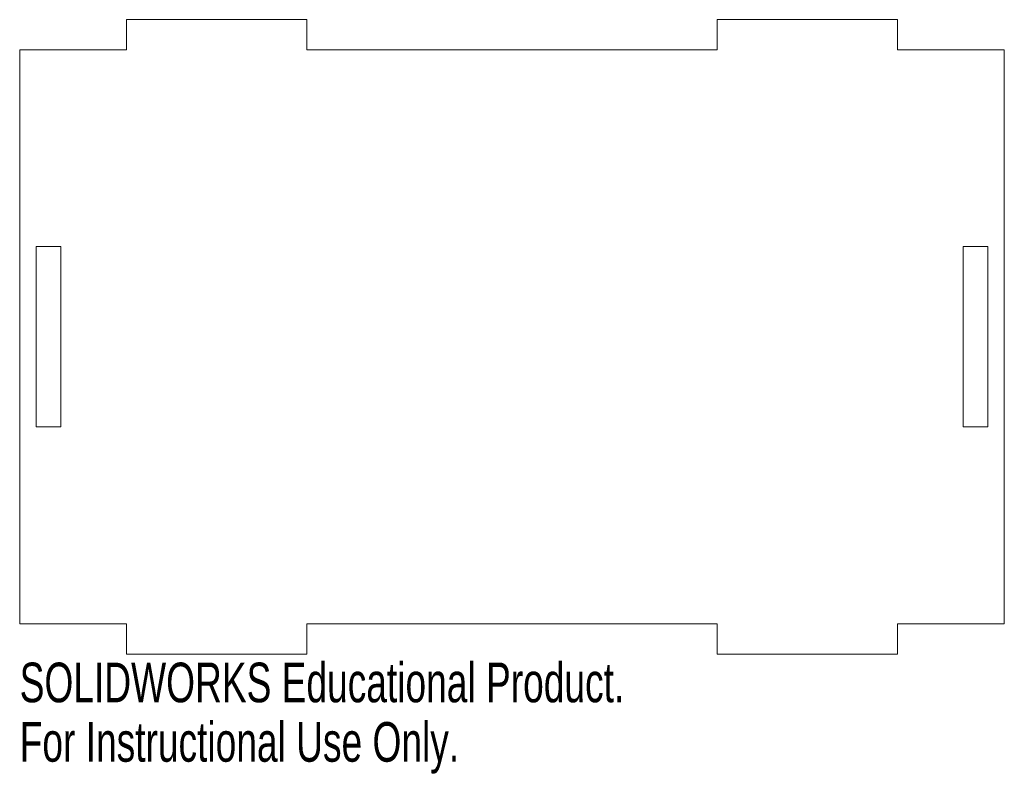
# Model space of a CAD drawing. Header units: millimetres. Extents: x 0 to 120, y -18 to 74.
import ezdxf

# ---------------------------------------------------------------- set-up
doc = ezdxf.new("R2010")
doc.units = ezdxf.units.MM
doc.styles.add('SLDTEXTSTYLE0', font='TXT', dxfattribs={"width": 0.7})

msp = doc.modelspace()

# ---------------------------------------------------------------- linework, layer by layer
at = {"color": 7, "linetype": 'Continuous', "lineweight": 15}
for p, q in [((13, 70), (13, 73.7)), ((35, 73.7), (13, 73.7)), ((35, 70), (35, 73.7)), ((85, 70), (85, 73.7)), ((85, 73.7), (107, 73.7)), ((107, 70), (107, 73.7)), ((0, 0), (0, 70)), ((0, 70), (13, 70)), ((35, 70), (85, 70)), ((107, 70), (120, 70)), ((120, 0), (120, 70)), ((2, 46.05), (2, 24.05)), ((2, 46.05), (5, 46.05)), ((5, 46.05), (5, 24.05)), ((118, 46.05), (115, 46.05)), ((115, 46.05), (115, 24.05)), ((118, 46.05), (118, 24.05)), ((2, 24.05), (5, 24.05)), ((118, 24.05), (115, 24.05)), ((0, 0), (13, 0)), ((13, 0), (13, -3.7)), ((35, 0), (85, 0)), ((35, 0), (35, -3.7)), ((85, 0), (85, -3.7)), ((107, 0), (120, 0)), ((107, 0), (107, -3.7)), ((35, -3.7), (13, -3.7)), ((85, -3.7), (107, -3.7))]:
    msp.add_line(p, q, dxfattribs=at)

# ---------------------------------------------------------------- texts
at = {"color": 7, "linetype": 'Continuous', "char_height": 4.8336, "attachment_point": 1, "style": 'SLDTEXTSTYLE0'}
for s, insert in [('SOLIDWORKS Educational Product.', (0, -4.72)), ('For Instructional Use Only.', (0, -11.97))]:
    msp.add_mtext(s, dxfattribs=dict(at, insert=insert))

doc.saveas('drawing.dxf')
